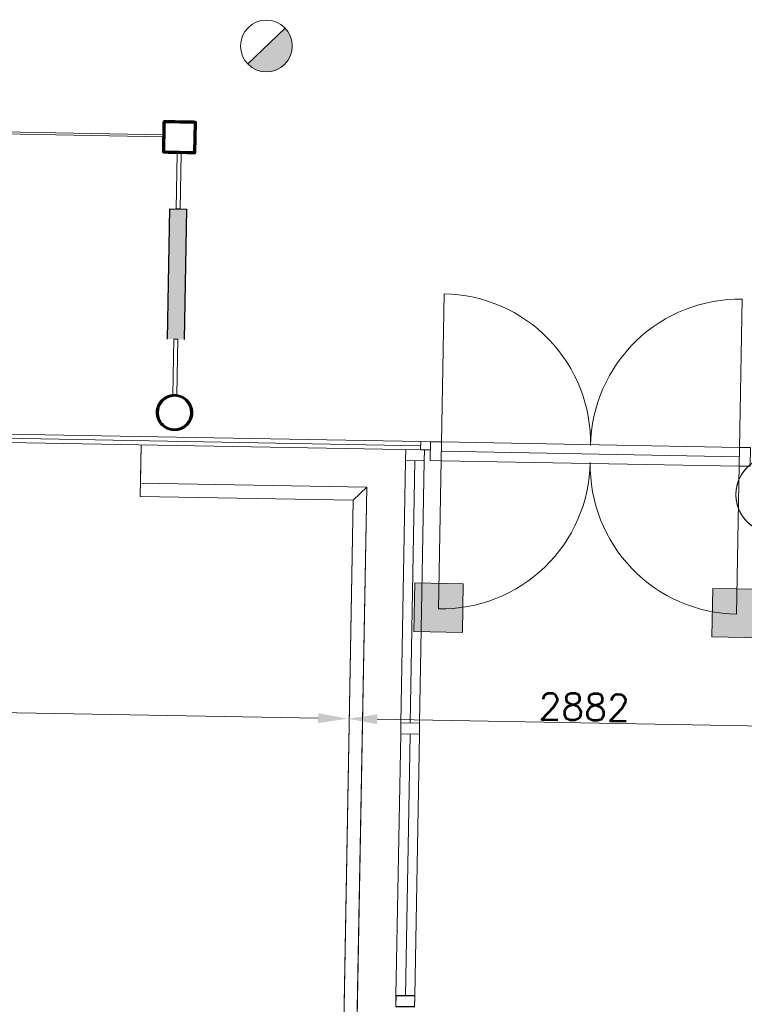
# Model space of a CAD drawing. Header units: millimetres. Extents: x -13022 to 1371524, y -38729 to 632593.
# Tile 52 of 256: x 660022 to 664441, y 3634 to 9639. Entities that reach past the tile are written whole.
import ezdxf

# ---------------------------------------------------------------- set-up
doc = ezdxf.new("R2010")
doc.units = ezdxf.units.MM
doc.header["$LTSCALE"] = 35
doc.set_wipeout_variables(frame=1)
doc.linetypes.add('DASHED', pattern=[200, 100, -100])
doc.layers.add('Al65----_beveiliging-inst', color=92, linetype='Continuous', lineweight=9)
doc.layers.add('brandveiligheid voorzieningen', color=10, linetype='Continuous', lineweight=9)
for name, color, linetype in [('LAYER102', 1, 'Continuous'), ('LAYER111', 7, 'Continuous'), ('LAYER28', 7, 'Continuous'), ('LAYER30', 7, 'Continuous'), ('LAYER31', 7, 'Continuous')]:
    doc.layers.add(name, color=color, linetype=linetype)
doc.styles.get("Standard").update_dxf_attribs({"font": 'simplex.shx'})
doc.dimstyles.new('~R----C~', dxfattribs={"dimtxt": 162, "dimasz": 180, "dimexe": 0.18, "dimexo": 0.0625, "dimgap": 16.2, "dimtad": 1, "dimdec": 0, "dimzin": 0, "dimdsep": 46, "dimtxsty": 'Standard', "dimcen": 0.09, "dimse1": 1, "dimse2": 1, "dimclrd": 7, "dimadec": 0, "dimazin": 0, "dimtfac": 1, "dimtdec": 4, "dimtmove": 0, "dimatfit": 3, "dimfxl": 1, "dimtolj": 1, "dimtzin": 0, "dimlwd": 13, "dimarcsym": 0})
pattern_1 = [(43.96863251, (352402.23218, 19929.1993), (-0.20827933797, 0.21591600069), []), (43.96863251, (352402.236, 19929.4114), (-0.20827933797, 0.21591600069), [])]
pattern_2 = [(223.96863251, (352402.23218, 19929.1993), (0.20827933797, -0.21591600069), []), (223.96863251, (352402.22836, 19928.9872), (0.20827933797, -0.21591600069), [])]

# ---------------------------------------------------------------- blocks, each defined once
blk = doc.blocks.new('*D98')
at = {"layer": 'Defpoints', "color": 0, "linetype": 'Continuous', "transparency": 16777216}
for p in [(643935, 7349.2), (662046.1, 6717.5), (662021.9, 5375.8)]:
    blk.add_point(p, dxfattribs=at)
at = {"layer": 'LAYER102', "color": 7, "linetype": 'Continuous', "lineweight": 13, "transparency": 16777216}
blk.add_line((644085.3, 5698.7), (661842, 5379), dxfattribs=at)
at = {"layer": 'LAYER102', "color": 7, "linetype": 'Continuous', "transparency": 16777216}
for points in [[(644085.9, 5728.7), (644084.8, 5668.7), (643905.4, 5701.9)], [(661842.5, 5409), (661841.4, 5349), (662021.9, 5375.8)]]:
    blk.add_solid(points, dxfattribs=at)
at = {"layer": 'LAYER102', "color": 0, "linetype": 'Continuous', "transparency": 16777216, "insert": (652965.4, 5636), "char_height": 162, "attachment_point": 5, "rotation": 358.96863}
blk.add_mtext('\\A1;18120', dxfattribs=at)
blk = doc.blocks.new('*D99')
at = {"layer": 'Defpoints', "color": 0, "linetype": 'Continuous', "transparency": 16777216}
for p in [(662046.1, 6717.5), (664927.4, 6665.7), (664903.3, 5323.9)]:
    blk.add_point(p, dxfattribs=at)
at = {"layer": 'LAYER102', "color": 7, "linetype": 'Continuous', "lineweight": 13, "transparency": 16777216}
blk.add_line((662201.9, 5372.5), (664723.3, 5327.1), dxfattribs=at)
at = {"layer": 'LAYER102', "color": 7, "linetype": 'Continuous', "transparency": 16777216}
for points in [[(662202.4, 5402.5), (662201.4, 5342.5), (662021.9, 5375.8)], [(664723.8, 5357.1), (664722.8, 5297.1), (664903.3, 5323.9)]]:
    blk.add_solid(points, dxfattribs=at)
at = {"layer": 'LAYER102', "color": 0, "linetype": 'Continuous', "transparency": 16777216, "insert": (663464.4, 5447), "char_height": 162, "attachment_point": 5, "rotation": 358.96863}
blk.add_mtext('\\A1;2882', dxfattribs=at)
blk = doc.blocks.new('Brandmelder')
at = {"layer": 'brandveiligheid voorzieningen'}
blk.add_hatch(color=256, dxfattribs=at).paths.add_polyline_path([(76.62, -89.8, 0.198912), (75.85, -87.94), (72.13, -91.66, 0.668179)])
blk.add_line((72.13, -91.66), (75.85, -87.94), dxfattribs=at)
blk.add_circle((73.99, -89.8), 2.63, dxfattribs=at)
blk = doc.blocks.new('Kleefmagneet')
at = {"layer": 'Al65----_beveiliging-inst', "linetype": 'Continuous'}
blk.add_hatch(color=92, dxfattribs=at).paths.add_polyline_path([(76.19, -67.42), (71.25, -67.42), (71.25, -72.36), (76.19, -72.36)])
at = {"layer": 'Al65----_beveiliging-inst', "color": 92, "linetype": 'Continuous'}
blk.add_lwpolyline([(71.25, -72.36), (76.19, -72.36), (76.19, -67.42), (71.25, -67.42)], close=True, dxfattribs=at)

msp = doc.modelspace()

# ---------------------------------------------------------------- hatches: boundary and pattern name
at = {"layer": 'LAYER111', "linetype": 'Continuous', "lineweight": 5}
msp.add_hatch(color=254, dxfattribs=at).paths.add_polyline_path([(660923.93, 7690.97), (660938.24, 8485.841), (661038.224, 8484.041), (661023.914, 7689.17)], flags=0)

# ---------------------------------------------------------------- linework, layer by layer
at = {"layer": 'LAYER28', "color": 7, "linetype": 'Continuous', "lineweight": 25}
msp.add_lwpolyline([(660923.93, 7690.97), (660938.24, 8485.841), (661038.224, 8484.041), (661023.914, 7689.17)], dxfattribs=at)
msp.add_lwpolyline([(660967.843, 7352.375, -2.41421358), (660856.135, 7244.61, -0.41421358), (660967.843, 7352.375)], format="xyb", close=True, dxfattribs=at)
at = {"layer": 'LAYER28', "color": 7, "linetype": 'Continuous', "lineweight": 18}
for points in [[(660762.3, 7046.278), (660756.629, 6731.317), (662055.919, 6707.928), (661910.599, -1364.174)], [(660762.3, 7046.278), (660758.078, 6811.802), (662137.855, 6786.967), (661991.086, -1365.627)], [(662055.919, 6707.927), (662137.855, 6786.965)]]:
    msp.add_lwpolyline(points, dxfattribs=at)
at = {"layer": 'LAYER28', "color": 7, "linetype": 'DASHED', "lineweight": 18}
for points in [[(660762.3, 7046.278), (660756.629, 6731.317), (662055.919, 6707.928), (661910.599, -1364.174)], [(660762.3, 7046.278), (660758.078, 6811.802), (662137.855, 6786.967), (661991.086, -1365.627)], [(662055.919, 6707.927), (662137.855, 6786.965)]]:
    msp.add_lwpolyline(points, dxfattribs=at)
at = {"layer": 'LAYER28', "color": 7, "linetype": 'Continuous', "lineweight": 13}
msp.add_circle((664623.827, 6742.219), 234.5, dxfattribs=at)
at = {"layer": 'LAYER28', "color": 7, "linetype": 'DASHED', "lineweight": 13}
msp.add_circle((664623.827, 6742.219), 234.5, dxfattribs=at)
at = {"layer": 'LAYER30', "color": 7, "linetype": 'Continuous', "lineweight": 18}
for points in [[(659487.956, 7094.221), (662466.973, 7040.59)], [(659488.406, 7119.217), (662467.423, 7065.586)], [(659487.506, 7069.225), (662466.523, 7015.594)], [(662594.403, 7063.299), (664411.983, 7030.579)], [(662593.377, 7006.308), (664410.957, 6973.589)], [(662346.524, 5350.051), (662375.332, 6950.221)], [(662403.515, 5349.025), (662432.323, 6949.195)], [(662460.506, 5347.999), (662489.313, 6948.169)], [(662592.351, 6949.317), (664409.931, 6916.598)], [(662345.318, 5283.062), (662316.573, 3686.32)], [(662402.309, 5282.036), (662373.564, 3685.294)], [(662459.3, 5281.01), (662430.554, 3684.268)]]:
    msp.add_lwpolyline(points, dxfattribs=at)
for points in [[(662467.423, 7065.586), (662527.414, 7064.506), (662526.514, 7014.514), (662466.523, 7015.594)], [(662527.414, 7064.505), (662594.403, 7063.299), (662592.351, 6949.317), (662525.362, 6950.523)], [(664411.983, 7030.579), (664478.972, 7029.373), (664476.92, 6915.392), (664409.931, 6916.598)], [(662375.332, 6950.221), (662376.538, 7017.21), (662490.519, 7015.158), (662489.313, 6948.169)], [(662345.318, 5283.062), (662346.524, 5350.051), (662460.506, 5347.999), (662459.3, 5281.01)], [(662460.506, 5347.999), (662459.3, 5281.01), (662345.318, 5283.062), (662346.524, 5350.051)], [(662430.554, 3684.268), (662429.348, 3617.279), (662315.367, 3619.331), (662316.573, 3686.32)], [(662430.609, 3687.276), (662429.403, 3620.287), (662315.421, 3622.339), (662316.627, 3689.328)]]:
    msp.add_lwpolyline(points, close=True, dxfattribs=at)
at = {"layer": 'LAYER31', "color": 7, "linetype": 'Continuous', "lineweight": 18}
for points in [[(662594.309, 7058.112), (662610.67, 7966.893, -0.41421361), (663503.1, 7041.749)], [(664411.89, 7025.386), (664428.25, 7934.167, 0.41421361), (663503.1, 7041.749)], [(662592.444, 6954.511), (662576.084, 6045.73, 0.41421361), (663501.234, 6938.148)], [(664410.025, 6921.785), (664393.664, 6013.003, -0.41421361), (663501.234, 6938.148)]]:
    msp.add_lwpolyline(points, format="xyb", dxfattribs=at)

# ---------------------------------------------------------------- block references
at = {"layer": 'Al65----_beveiliging-inst', "xscale": 60, "yscale": 60, "zscale": 60, "rotation": 358.9686325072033}
for name, p in [('Brandmelder', (657184.451, 14945.19)), ('Kleefmagneet', (658229.057, 10324.898)), ('Kleefmagneet', (660046.638, 10292.172))]:
    msp.add_blockref(name, p, dxfattribs=at)

# ---------------------------------------------------------------- dimensions: what is measured, and where the dimension line sits
at = {"layer": 'LAYER102', "color": 7, "linetype": 'Continuous'}
dim = msp.add_linear_dim(base=(664903.28, 5323.881), p1=(662046.09, 6717.528), p2=(664927.436, 6665.664), angle=358.9686325, dimstyle='~R----C~', dxfattribs=at)
dim.commit()
dim.dimension.update_dxf_attribs({"geometry": '*D99', "text_midpoint": (663464.357, 5447.001)})

# ---------------------------------------------------------------- wipeouts: each hides what was drawn before it
at = {"linetype": 'Continuous'}
for points in [[(660997.907, 9022.354), (661085.892, 9020.77), (661085.676, 9008.772), (660997.691, 9010.356)], [(660994.523, 8834.385), (661082.508, 8832.801), (661082.292, 8820.803), (660994.307, 8822.387)]]:
    msp.add_wipeout(points, dxfattribs=at).dxf.layer = 'LAYER111'

# ---------------------------------------------------------------- next in the draw order: hatches: boundary and pattern name
at = {"layer": 'LAYER28', "linetype": 'Continuous', "lineweight": 13}
h = msp.add_hatch(dxfattribs=at)
h.set_pattern_fill('~A--FYV~', angle=-1.0313675, style=0, pattern_type=0)
h.set_pattern_definition(pattern_1)
h.paths.add_polyline_path([(660997.907, 9022.354), (661085.892, 9020.77), (661085.676, 9008.772), (660997.691, 9010.356)], flags=0)
h = msp.add_hatch(dxfattribs=at)
h.set_pattern_fill('~A--FYV~', angle=-1.0313675, style=0, pattern_type=0)
h.set_pattern_definition(pattern_2)
h.paths.add_polyline_path([(660994.307, 8822.387), (661082.292, 8820.803), (661082.508, 8832.801), (660994.523, 8834.385)], flags=0)

# ---------------------------------------------------------------- next in the draw order: wipeouts: each hides what was drawn before it
at = {"linetype": 'Continuous'}
msp.add_wipeout([(660963.892, 7132.91), (660964.072, 7142.909), (660982.067, 7144.219), (660999.557, 7148.752), (661015.916, 7156.362), (661030.669, 7166.798), (661043.247, 7179.719), (661053.331, 7194.7), (661060.536, 7211.252), (661064.634, 7228.832), (661065.522, 7246.864), (661063.125, 7264.757), (661057.558, 7281.926), (661048.967, 7297.808), (661037.656, 7311.882), (661023.992, 7323.688), (661008.435, 7332.838), (660991.481, 7339.033), (660973.689, 7342.07), (660955.62, 7341.85), (660937.898, 7338.38), (660921.12, 7331.772), (660905.79, 7322.245), (660892.413, 7310.109), (660881.466, 7295.763), (660873.269, 7279.677), (660868.113, 7262.377), (660866.133, 7244.43), (660867.321, 7227.085), (660871.549, 7210.21), (660878.608, 7194.323), (660888.319, 7179.902), (660900.377, 7167.388), (660914.445, 7157.16), (660930.06, 7149.53), (660946.789, 7144.728), (660964.071, 7142.901), (660963.892, 7132.91), (660945.547, 7134.791), (660927.758, 7139.72), (660911.053, 7147.557), (660895.896, 7158.08), (660882.751, 7170.992), (660871.925, 7185.929), (660863.752, 7202.468), (660858.445, 7220.143), (660856.211, 7238.452), (660857.043, 7256.881), (660860.962, 7274.906), (660867.865, 7292.019), (660877.524, 7307.737), (660889.682, 7321.616), (660903.988, 7333.262), (660920.029, 7342.349), (660937.395, 7348.616), (660955.551, 7351.89), (660973.994, 7352.076), (660992.195, 7349.17), (661009.685, 7343.253), (661025.905, 7334.493), (661040.453, 7323.138), (661052.866, 7309.508), (661062.838, 7293.988), (661070.096, 7277.016), (661074.368, 7259.074), (661075.599, 7240.667), (661073.6, 7221.641), (661068.3, 7203.254), (661059.926, 7186.062), (661048.646, 7170.591), (661034.905, 7157.307), (661019.022, 7146.617), (661001.536, 7138.845), (660982.981, 7134.227), (660963.891, 7132.903)], dxfattribs=at).dxf.layer = 'LAYER111'

# ---------------------------------------------------------------- next in the draw order: hatches: boundary and pattern name
at = {"layer": 'LAYER28', "linetype": 'Continuous', "lineweight": 13}
h = msp.add_hatch(dxfattribs=at)
h.set_pattern_fill('~A--FYV~', angle=-1.0313675, style=0, pattern_type=0)
h.set_pattern_definition(pattern_1)
h.paths.add_polyline_path([(660963.892, 7132.91), (660964.072, 7142.909, 2.41421358), (660866.133, 7244.43, 0.41421358), (660964.072, 7142.909), (660963.892, 7132.91, -2.41409556), (661075.599, 7240.667, -0.41423439)], flags=0)

# ---------------------------------------------------------------- next in the draw order: linework, layer by layer
at = {"layer": 'LAYER28', "color": 7, "linetype": 'Continuous', "lineweight": 18}
msp.add_lwpolyline([(660986.42, 7689.845), (660980.327, 7351.423, 0.05721735), (660955.331, 7351.873), (660961.424, 7690.295)], format="xyb", close=True, dxfattribs=at)
at = {"layer": 'LAYER28', "color": 7, "linetype": 'Continuous', "lineweight": 25}
for points in [[(660967.843, 7352.375, -2.41421358), (660856.135, 7244.61, -0.41421358), (660967.843, 7352.375)], [(660963.892, 7132.91), (660964.072, 7142.909, 2.41421358), (660866.133, 7244.43, 0.41421358), (660964.072, 7142.909), (660963.892, 7132.91, -2.41409556), (661075.599, 7240.667, -0.41423439), (660963.892, 7132.91)]]:
    msp.add_lwpolyline(points, format="xyb", close=True, dxfattribs=at)

# ---------------------------------------------------------------- next in the draw order: dimensions: what is measured, and where the dimension line sits
at = {"layer": 'LAYER102', "color": 7, "linetype": 'Continuous'}
dim = msp.add_linear_dim(base=(662021.934522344, 5375.75299477), p1=(643935.026103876, 7349.211327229), p2=(662046.090103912, 6717.528255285), angle=358.968632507, dimstyle='~R----C~', dxfattribs=at)
dim.commit()
dim.dimension.update_dxf_attribs({"geometry": '*D98', "text_midpoint": (652965.401865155, 5636.010812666)})

# ---------------------------------------------------------------- next in the draw order: wipeouts: each hides what was drawn before it
at = {"linetype": 'Continuous'}
for points in [[(660997.691, 9010.356), (660909.705, 9011.94), (660909.921, 9023.938), (660997.907, 9022.354)], [(661097.674, 9008.556), (661096.09, 8920.57), (661084.092, 8920.786), (661085.676, 9008.772)], [(660994.307, 8822.387), (660906.321, 8823.971), (660906.537, 8835.969), (660994.523, 8834.385)]]:
    msp.add_wipeout(points, dxfattribs=at).dxf.layer = 'LAYER111'

# ---------------------------------------------------------------- next in the draw order: hatches: boundary and pattern name
at = {"layer": 'LAYER28', "linetype": 'Continuous', "lineweight": 13}
h = msp.add_hatch(dxfattribs=at)
h.set_pattern_fill('~A--FYV~', angle=-1.0313675, style=0, pattern_type=0)
h.set_pattern_definition(pattern_2)
h.paths.add_polyline_path([(660997.907, 9022.354), (660909.921, 9023.938), (660909.705, 9011.94), (660997.691, 9010.356)], flags=0)
h = msp.add_hatch(dxfattribs=at)
h.set_pattern_fill('~A--FYV~', angle=-1.0313675, style=0, pattern_type=0)
h.set_pattern_definition(pattern_1)
h.paths.add_polyline_path([(661097.674, 9008.556), (661096.09, 8920.57), (661084.092, 8920.786), (661085.676, 9008.772)], flags=0)
h = msp.add_hatch(dxfattribs=at)
h.set_pattern_fill('~A--FYV~', angle=-1.0313675, style=0, pattern_type=0)
h.set_pattern_definition(pattern_1)
h.paths.add_polyline_path([(660994.307, 8822.387), (660906.321, 8823.971), (660906.537, 8835.969), (660994.523, 8834.385)], flags=0)

# ---------------------------------------------------------------- next in the draw order: linework, layer by layer
at = {"layer": 'LAYER28', "color": 7, "linetype": 'Continuous', "lineweight": 18}
msp.add_lwpolyline([(661006.805, 8822.154), (661000.73, 8484.716), (660975.734, 8485.166), (660981.809, 8822.604)], close=True, dxfattribs=at)

# ---------------------------------------------------------------- next in the draw order: wipeouts: each hides what was drawn before it
at = {"linetype": 'Continuous'}
for points in [[(660909.705, 9011.94), (660908.121, 8923.954), (660896.123, 8924.17), (660897.707, 9012.156)], [(661085.676, 9008.772), (661085.892, 9020.77), (661088.829, 9020.717), (661093.338, 9019.424), (661096.59, 9016.051), (661097.728, 9011.505), (661097.674, 9008.556)], [(661082.508, 8832.801), (661084.092, 8920.786), (661096.09, 8920.57), (661094.507, 8832.585)]]:
    msp.add_wipeout(points, dxfattribs=at).dxf.layer = 'LAYER111'

# ---------------------------------------------------------------- next in the draw order: hatches: boundary and pattern name
at = {"layer": 'LAYER28', "linetype": 'Continuous', "lineweight": 13}
h = msp.add_hatch(dxfattribs=at)
h.set_pattern_fill('~A--FYV~', angle=-1.0313675, style=0, pattern_type=0)
h.set_pattern_definition(pattern_2)
h.paths.add_polyline_path([(660897.707, 9012.156), (660896.123, 8924.17), (660908.121, 8923.954), (660909.705, 9011.94)], flags=0)
h = msp.add_hatch(dxfattribs=at)
h.set_pattern_fill('~A--FYV~', angle=-1.0313675, style=0, pattern_type=0)
h.set_pattern_definition(pattern_1)
h.paths.add_polyline_path([(661085.676, 9008.772), (661085.892, 9020.77), (661088.829, 9020.717, -0.41421358), (661097.728, 9011.505), (661097.674, 9008.556)], flags=0)
h = msp.add_hatch(dxfattribs=at)
h.set_pattern_fill('~A--FYV~', angle=-1.0313675, style=0, pattern_type=0)
h.set_pattern_definition(pattern_2)
h.paths.add_polyline_path([(661094.507, 8832.585), (661096.09, 8920.57), (661084.092, 8920.786), (661082.508, 8832.801)], flags=0)

# ---------------------------------------------------------------- next in the draw order: wipeouts: each hides what was drawn before it
at = {"linetype": 'Continuous'}
for points in [[(660897.707, 9012.156), (660897.76, 9015.105), (660899.06, 9019.613), (660902.432, 9022.87), (660906.984, 9024.003), (660909.921, 9023.938), (660909.705, 9011.94)], [(660894.539, 8836.185), (660896.123, 8924.17), (660908.121, 8923.954), (660906.537, 8835.969)], [(661094.507, 8832.585), (661094.453, 8829.636), (661093.153, 8825.127), (661089.782, 8821.871), (661085.229, 8820.738), (661082.292, 8820.803), (661082.508, 8832.801)]]:
    msp.add_wipeout(points, dxfattribs=at).dxf.layer = 'LAYER111'

# ---------------------------------------------------------------- next in the draw order: hatches: boundary and pattern name
at = {"layer": 'LAYER28', "linetype": 'Continuous', "lineweight": 13}
h = msp.add_hatch(dxfattribs=at)
h.set_pattern_fill('~A--FYV~', angle=-1.0313675, style=0, pattern_type=0)
h.set_pattern_definition(pattern_2)
h.paths.add_polyline_path([(660909.705, 9011.94), (660909.921, 9023.938), (660906.984, 9023.991, 0.41421358), (660897.76, 9015.105), (660897.707, 9012.156)], flags=0)
h = msp.add_hatch(dxfattribs=at)
h.set_pattern_fill('~A--FYV~', angle=-1.0313675, style=0, pattern_type=0)
h.set_pattern_definition(pattern_1)
h.paths.add_polyline_path([(660894.539, 8836.185), (660896.123, 8924.17), (660908.121, 8923.954), (660906.537, 8835.969)], flags=0)
h = msp.add_hatch(dxfattribs=at)
h.set_pattern_fill('~A--FYV~', angle=-1.0313675, style=0, pattern_type=0)
h.set_pattern_definition(pattern_2)
h.paths.add_polyline_path([(661082.508, 8832.801), (661082.292, 8820.803), (661085.229, 8820.75, 0.41421358), (661094.453, 8829.636), (661094.507, 8832.585)], flags=0)

# ---------------------------------------------------------------- next in the draw order: linework, layer by layer
at = {"layer": 'LAYER28', "color": 7, "linetype": 'Continuous', "lineweight": 18}
msp.add_lwpolyline([(659367.371, 8951.692), (659367.596, 8964.19), (660896.348, 8936.668), (660896.123, 8924.17)], close=True, dxfattribs=at)

# ---------------------------------------------------------------- next in the draw order: wipeouts: each hides what was drawn before it
at = {"linetype": 'Continuous'}
msp.add_wipeout([(660906.537, 8835.969), (660906.321, 8823.971), (660903.384, 8824.023), (660898.875, 8825.317), (660895.623, 8828.689), (660894.486, 8833.236), (660894.539, 8836.185)], dxfattribs=at).dxf.layer = 'LAYER111'

# ---------------------------------------------------------------- next in the draw order: hatches: boundary and pattern name
at = {"layer": 'LAYER28', "linetype": 'Continuous', "lineweight": 13}
h = msp.add_hatch(dxfattribs=at)
h.set_pattern_fill('~A--FYV~', angle=-1.0313675, style=0, pattern_type=0)
h.set_pattern_definition(pattern_1)
h.paths.add_polyline_path([(660906.537, 8835.969), (660906.321, 8823.971), (660903.384, 8824.023, -0.41421358), (660894.486, 8833.236), (660894.539, 8836.185)], flags=0)

# ---------------------------------------------------------------- next in the draw order: linework, layer by layer
at = {"layer": 'LAYER28', "color": 7, "linetype": 'Continuous', "lineweight": 25}
msp.add_lwpolyline([(660997.907, 9022.354), (661088.829, 9020.717, -0.41421361), (661097.728, 9011.505), (661094.453, 8829.636, -0.41421361), (661085.229, 8820.75), (660903.384, 8824.023, -0.41421361), (660894.486, 8833.236), (660897.76, 9015.105, -0.41421361), (660906.984, 9023.991), (660997.907, 9022.354)], format="xyb", dxfattribs=at)
msp.add_lwpolyline([(660997.691, 9010.356), (661085.676, 9008.772), (661082.508, 8832.801), (660906.537, 8835.969), (660909.705, 9011.94)], close=True, dxfattribs=at)

doc.saveas('drawing.dxf')
